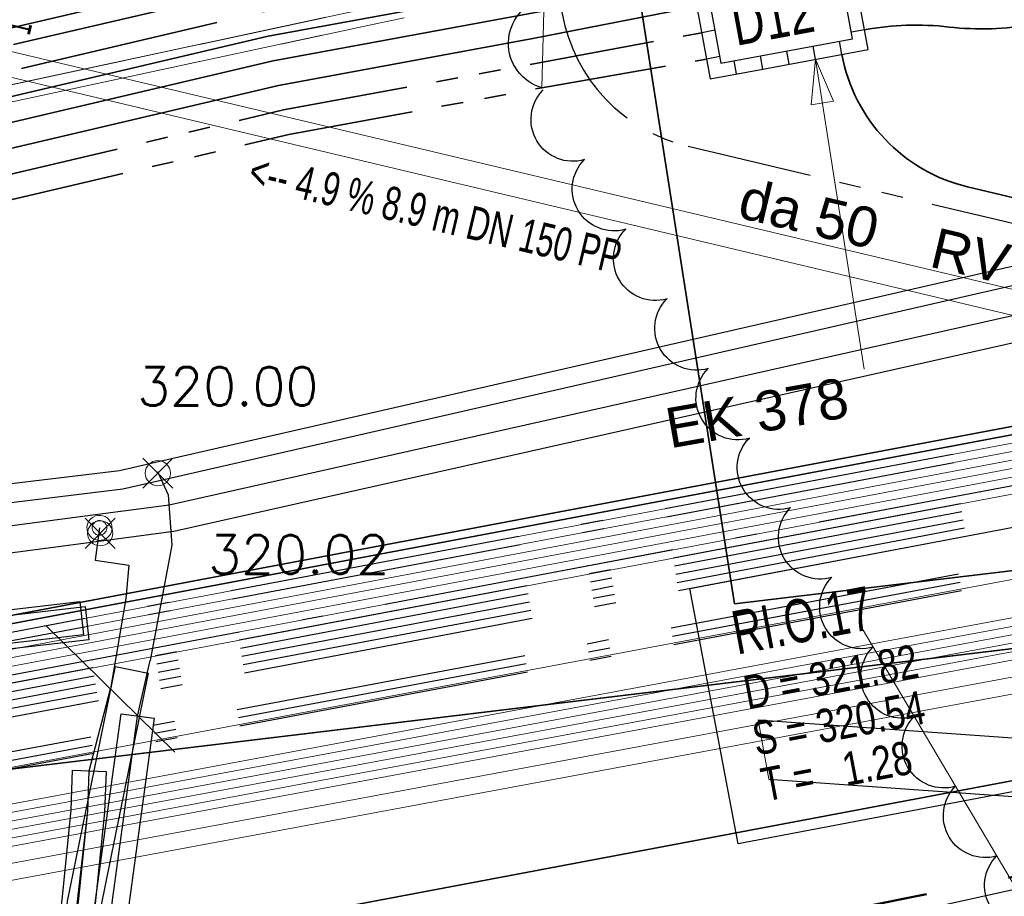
# Model space of a CAD drawing. Extents: x 3503752 to 3504470, y 5375172 to 5375556.
# Tile 10 of 77: x 3504222.39 to 3504228.28, y 5375387.68 to 5375392.92. Entities that reach past the tile are written whole.
import ezdxf

# ---------------------------------------------------------------- set-up
doc = ezdxf.new("R2010")
doc.units = 0
doc.header["$MEASUREMENT"] = 0
for name, pattern in [('2', [3.4, 1.2, -0.5, 1.2, -0.5]), ('202', [2.64, 1.75, -0.38, 0.13, -0.38]), ('237', [1.5, 0.75, -0.18, 0.13, -0.13, 0.13, -0.18]), ('239', [2.09, 0.75, -0.18, 0.75, -0.18, 0.05, -0.18]), ('33', [12, 4, -8]), ('38', [5.5, 4, -0.5, 0.5, -0.5]), ('4', [6, 2.5, -0.5, 2.5, -0.5]), ('85', [2.7501, 2.0001, -0.25, 0.25, -0.25])]:
    doc.linetypes.add(name, pattern=pattern)
for name, color, linetype in [('$_LISY_$_TMP', 7, 'Continuous'), ('1WB_LICHT_KSR', 7, 'Continuous'), ('4WB_BESTAND_1_BA', 7, 'Continuous'), ('4WB_DB-KANAL', 7, 'Continuous'), ('4WB_G_LEITUNG', 7, 'Continuous'), ('4WB_G_SCHUTZROHR', 7, 'Continuous'), ('4WB_KANALISATION', 7, 'Continuous'), ('4WB_WV__BERGANG', 7, 'Continuous'), ('4WB_WV_LEITUNG', 7, 'Continuous'), ('4WB_WV_SCHUTZROH', 7, 'Continuous'), ('4WP_KANCAD', 7, 'Continuous'), ('_4WP_ALLGEMEIN', 7, 'Continuous'), ('_4WP_DB_KAB_ABBR', 7, 'Continuous'), ('_4WP_KANCAD', 7, 'Continuous'), ('_4WP_KANCAD-T', 7, 'Continuous'), ('_4WP_LICHT-KSR', 7, 'Continuous'), ('_4WP_NEUEGRENZE', 7, 'Continuous'), ('_4WP_STADT_DATEN', 7, 'Continuous'), ('_4WP_STADT_FTT3', 7, 'Continuous'), ('_4WP_STADT_KLEIN', 7, 'Continuous'), ('_4WP_STADT_LSA', 7, 'Continuous'), ('_4WP_STADT_RESER', 7, 'Continuous'), ('_4WP_STADT_SCHAD', 7, 'Continuous'), ('_4WP_STADT_STROM', 7, 'Continuous'), ('K_FLURSTUECKE', 7, 'Continuous'), ('V_FAHRBAHNRAND', 7, 'Continuous'), ('VL_LEERROHR', 7, 'Continuous')]:
    doc.layers.add(name, color=color, linetype=linetype)
doc.styles.add('100', font='TXT', dxfattribs={"width": 0.7, "height": 0.2})
doc.styles.add('101', font='TXT', dxfattribs={"width": 0.7, "height": 0.26})
doc.styles.add('102', font='TXT', dxfattribs={"width": 0.8, "height": 0.2})
doc.styles.add('103', font='TXT', dxfattribs={"width": 0.6, "height": 0.16})
doc.styles.add('11', font='TXT', dxfattribs={"width": 0.8, "height": 0.25})
doc.styles.add('121', font='ARIAL.TTF', dxfattribs={"height": 0.24})
doc.styles.add('404', font='ARIAL.TTF', dxfattribs={"height": 0.24})
doc.styles.add('513', font='ROMANS', dxfattribs={"height": 0.23})
doc.styles.add('515', font='ROMANS', dxfattribs={"height": 0.23})

# ---------------------------------------------------------------- blocks, each defined once
blk = doc.blocks.new('STAND_VOTEX5')
at = {"color": 5, "linetype": 'Continuous', "lineweight": 13}
for p, q in [((1, 1), (-1, -1)), ((1, -1), (-1, 1))]:
    blk.add_line(p, q, dxfattribs=at)
blk.add_circle((0, 0), 0.833, dxfattribs=at)
blk = doc.blocks.new('0117E_SWX1')
at = {"color": 4, "linetype": 'Continuous', "lineweight": 18}
for points in [[(0, -1, -1), (0, 1)], [(0, 1, -1), (0, -1)], [(-0.583333, 0, -1), (0.583333, 0)], [(0.583333, 0, -1), (-0.583333, 0)]]:
    blk.add_lwpolyline(points, format="xyb", dxfattribs=at)
blk = doc.blocks.new('FS_UEBERGANG')
at = {"color": 4, "linetype": 'Continuous', "lineweight": 18}
blk.add_line((-0.577329, -1), (0.577329, 1), dxfattribs=at)
blk = doc.blocks.new('ALG_00201')
at = {"color": 6, "linetype": 'Continuous', "lineweight": 25}
blk.add_lwpolyline([(-0.998498, -0.002532, -0.774313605), (1.001502, -0.002532)], format="xyb", dxfattribs=at)
blk = doc.blocks.new('ALG_00093')
at = {"color": 1, "linetype": 'Continuous', "lineweight": 13}
blk.add_lwpolyline([(0, 0), (0.3773, 0.09625), (0.3773, -0.09625), (0, 0)], dxfattribs=at)

msp = doc.modelspace()

# ---------------------------------------------------------------- linework, layer by layer
at = {"layer": '1WB_LICHT_KSR', "color": 190, "linetype": 'Continuous', "lineweight": 35}
for points in [[(3504289.9254, 5375399.2866), (3504279.7504, 5375397.2766), (3504271.4864, 5375395.7766), (3504264.8354, 5375394.6466), (3504256.6424, 5375393.1966), (3504252.7274, 5375392.6266), (3504244.7994, 5375391.9866), (3504242.0724, 5375391.9066), (3504235.2384, 5375391.5066), (3504230.5504, 5375390.9066), (3504221.9234, 5375389.2766), (3504217.1734, 5375388.5466), (3504211.4824, 5375387.7466), (3504204.0934, 5375386.6366)], [(3504289.9354, 5375399.2376), (3504279.7594, 5375397.2276), (3504271.4954, 5375395.7276), (3504269.3821, 5375395.3686), (3504266.926, 5375394.9513), (3504264.8444, 5375394.5976), (3504256.6514, 5375393.1476), (3504255.8414, 5375393.0296), (3504252.7334, 5375392.5766), (3504244.8024, 5375391.9366), (3504242.0744, 5375391.8566), (3504235.2434, 5375391.4566), (3504230.5584, 5375390.8576), (3504221.9324, 5375389.2276), (3504217.1804, 5375388.4966), (3504211.4894, 5375387.6976), (3504204.1014, 5375386.5876)]]:
    msp.add_lwpolyline(points, dxfattribs=at)
at = {"layer": '4WB_BESTAND_1_BA', "color": 250, "linetype": '202', "lineweight": 25}
for points in [[(3504289.9454, 5375399.1886), (3504279.7704, 5375397.1786), (3504271.5024, 5375395.6786), (3504264.8534, 5375394.5486), (3504256.6604, 5375393.0986), (3504255.8484, 5375392.9806), (3504252.7394, 5375392.5266), (3504244.8054, 5375391.8866), (3504242.0764, 5375391.8066), (3504235.2484, 5375391.4066), (3504230.5664, 5375390.8086), (3504221.9414, 5375389.1786), (3504217.1874, 5375388.4466), (3504211.4964, 5375387.6486), (3504204.1094, 5375386.5386)], [(3504289.9554, 5375399.1396), (3504279.7804, 5375397.1296), (3504271.5104, 5375395.6296), (3504264.8624, 5375394.4996), (3504256.6694, 5375393.0496), (3504255.8554, 5375392.9316), (3504252.7454, 5375392.4766), (3504244.8084, 5375391.8366), (3504242.0784, 5375391.7566), (3504235.2534, 5375391.3566), (3504230.5744, 5375390.7596), (3504221.9504, 5375389.1296), (3504217.1944, 5375388.3966), (3504211.5034, 5375387.5996), (3504204.1174, 5375386.4896)], [(3504290.0054, 5375398.8946), (3504279.8304, 5375396.8846), (3504271.5504, 5375395.3846), (3504264.9074, 5375394.2546), (3504256.7144, 5375392.8046), (3504255.8904, 5375392.6866), (3504252.7754, 5375392.2266), (3504244.8234, 5375391.5866), (3504242.0884, 5375391.5066), (3504235.2784, 5375391.1066), (3504230.6144, 5375390.5146), (3504221.9954, 5375388.8846), (3504217.2294, 5375388.1466), (3504211.5384, 5375387.3546), (3504204.1574, 5375386.2446)], [(3504290.0154, 5375398.8456), (3504279.8404, 5375396.8356), (3504271.5584, 5375395.3356), (3504264.9164, 5375394.2056), (3504256.7234, 5375392.7556), (3504255.8974, 5375392.6376), (3504252.7814, 5375392.1766), (3504244.8264, 5375391.5366), (3504242.0904, 5375391.4566), (3504235.2834, 5375391.0566), (3504230.6224, 5375390.4656), (3504222.0044, 5375388.8356), (3504217.2364, 5375388.0966), (3504211.5454, 5375387.3056), (3504204.1654, 5375386.1956)], [(3504204.1494, 5375386.2936), (3504211.5314, 5375387.4036), (3504217.2224, 5375388.1966), (3504221.9864, 5375388.9336), (3504230.6064, 5375390.5636), (3504235.2734, 5375391.1566), (3504242.0864, 5375391.5566), (3504244.8204, 5375391.6366), (3504252.7694, 5375392.2766), (3504255.8834, 5375392.7356), (3504256.7054, 5375392.8536), (3504264.8984, 5375394.3036), (3504271.5424, 5375395.4336), (3504279.8204, 5375396.9336), (3504289.3914, 5375398.8246)], [(3504290.0354, 5375398.7476), (3504279.8604, 5375396.7376), (3504271.5744, 5375395.2376), (3504264.9344, 5375394.1076), (3504256.7414, 5375392.6576), (3504255.9114, 5375392.5396), (3504252.7934, 5375392.0766), (3504244.8324, 5375391.4366), (3504242.0944, 5375391.3566), (3504235.2934, 5375390.9566), (3504230.6384, 5375390.3676), (3504222.0224, 5375388.7376), (3504217.2504, 5375387.9966), (3504211.5594, 5375387.2076), (3504204.1814, 5375386.0976)], [(3504289.4204, 5375398.6776), (3504279.8504, 5375396.7866), (3504271.5664, 5375395.2866), (3504264.9254, 5375394.1566), (3504256.7324, 5375392.7066), (3504255.9044, 5375392.5886), (3504252.7874, 5375392.1266), (3504244.8294, 5375391.4866), (3504242.0924, 5375391.4066), (3504235.2884, 5375391.0066), (3504230.6304, 5375390.4166), (3504222.0134, 5375388.7866), (3504217.2434, 5375388.0466), (3504211.5524, 5375387.2566), (3504204.1734, 5375386.1466)], [(3504290.0454, 5375398.6986), (3504279.8704, 5375396.6886), (3504271.5824, 5375395.1886), (3504264.9434, 5375394.0586), (3504256.7504, 5375392.6086), (3504255.9184, 5375392.4906), (3504252.7994, 5375392.0266), (3504244.8354, 5375391.3866), (3504242.0964, 5375391.3066), (3504235.2984, 5375390.9066), (3504230.6464, 5375390.3186), (3504222.0314, 5375388.6886), (3504217.2574, 5375387.9466), (3504211.5664, 5375387.1586), (3504204.1894, 5375386.0486)], [(3504289.9914, 5375398.5406), (3504279.4654, 5375396.3546), (3504271.6214, 5375394.9586), (3504266.1404, 5375394.0316), (3504264.9774, 5375393.8316), (3504256.7814, 5375392.3976), (3504255.4384, 5375392.2136), (3504252.8104, 5375391.8106), (3504250.3564, 5375391.5796), (3504246.9634, 5375391.4136), (3504244.8404, 5375391.3116), (3504242.0984, 5375391.2496), (3504240.1484, 5375391.1006), (3504235.3244, 5375390.7016), (3504230.6034, 5375390.0886), (3504222.0424, 5375388.4826), (3504221.7384, 5375388.4366), (3504217.2914, 5375387.7506), (3504211.5454, 5375386.9536), (3504203.6244, 5375385.7156)], [(3504290.0004, 5375398.4916), (3504279.4744, 5375396.3056), (3504271.6304, 5375394.9096), (3504266.1484, 5375393.9826), (3504264.9864, 5375393.7826), (3504256.7904, 5375392.3486), (3504255.4464, 5375392.1646), (3504252.8164, 5375391.7606), (3504250.3604, 5375391.5296), (3504246.9654, 5375391.3636), (3504244.8424, 5375391.2616), (3504242.1004, 5375391.1996), (3504240.1524, 5375391.0506), (3504235.3294, 5375390.6516), (3504230.6114, 5375390.0396), (3504222.0514, 5375388.4336), (3504217.2984, 5375387.7006), (3504211.5534, 5375386.9036), (3504203.6314, 5375385.6666)], [(3504290.0094, 5375398.4426), (3504279.4834, 5375396.2566), (3504271.6394, 5375394.8606), (3504266.1564, 5375393.9336), (3504264.9954, 5375393.7336), (3504256.7994, 5375392.2996), (3504255.4544, 5375392.1156), (3504252.8224, 5375391.7106), (3504250.3644, 5375391.4796), (3504246.9674, 5375391.3136), (3504244.8444, 5375391.2116), (3504242.1024, 5375391.1496), (3504240.1564, 5375391.0006), (3504235.3344, 5375390.6016), (3504230.6194, 5375389.9906), (3504222.0604, 5375388.3846), (3504221.7534, 5375388.3376), (3504217.3054, 5375387.6516), (3504211.5604, 5375386.8546), (3504203.6374, 5375385.6166)]]:
    msp.add_lwpolyline(points, dxfattribs=at)
at = {"layer": '4WB_BESTAND_1_BA', "color": 116, "linetype": 'Continuous', "lineweight": 13}
for points in [[(3504204.1094, 5375386.5396), (3504211.4964, 5375387.6496), (3504217.1864, 5375388.4456), (3504221.9424, 5375389.1796), (3504230.5664, 5375390.8096), (3504235.2494, 5375391.4066), (3504242.0764, 5375391.8066), (3504244.8064, 5375391.8866), (3504252.7404, 5375392.5256), (3504255.8484, 5375392.9816), (3504256.6624, 5375393.0996), (3504264.8544, 5375394.5496), (3504271.5014, 5375395.6786), (3504279.7714, 5375397.1786), (3504289.9474, 5375399.1886)], [(3504204.1174, 5375386.4906), (3504211.5034, 5375387.6006), (3504217.1934, 5375388.3956), (3504221.9514, 5375389.1306), (3504230.5744, 5375390.7606), (3504235.2544, 5375391.3566), (3504242.0784, 5375391.7566), (3504244.8094, 5375391.8366), (3504252.7464, 5375392.4756), (3504255.8554, 5375392.9326), (3504256.6714, 5375393.0506), (3504264.8634, 5375394.5006), (3504271.5094, 5375395.6296), (3504279.7814, 5375397.1296), (3504289.9574, 5375399.1396)], [(3504204.1254, 5375386.4416), (3504211.5104, 5375387.5516), (3504217.2004, 5375388.3456), (3504221.9604, 5375389.0816), (3504230.5824, 5375390.7116), (3504235.2594, 5375391.3066), (3504242.0804, 5375391.7066), (3504244.8124, 5375391.7866), (3504252.7524, 5375392.4256), (3504255.8624, 5375392.8836), (3504256.6804, 5375393.0016), (3504264.8724, 5375394.4516), (3504271.5174, 5375395.5806), (3504279.7914, 5375397.0806), (3504289.9674, 5375399.0906)], [(3504289.9834, 5375398.9926), (3504279.8094, 5375396.9826), (3504271.5354, 5375395.4826), (3504264.8884, 5375394.3516), (3504256.6944, 5375392.9016), (3504255.8764, 5375392.7836), (3504252.7624, 5375392.3276), (3504244.8164, 5375391.6866), (3504242.0844, 5375391.6066), (3504235.2674, 5375391.2066), (3504230.5984, 5375390.6116), (3504221.9764, 5375388.9816), (3504217.2164, 5375388.2476), (3504211.5244, 5375387.4516), (3504204.1414, 5375386.3416)], [(3504289.9934, 5375398.9436), (3504279.8194, 5375396.9336), (3504271.5434, 5375395.4336), (3504264.8974, 5375394.3026), (3504256.7034, 5375392.8526), (3504255.8834, 5375392.7346), (3504252.7684, 5375392.2776), (3504244.8194, 5375391.6366), (3504242.0864, 5375391.5566), (3504235.2724, 5375391.1566), (3504230.6064, 5375390.5626), (3504221.9854, 5375388.9326), (3504217.2234, 5375388.1976), (3504211.5314, 5375387.4026), (3504204.1494, 5375386.2926)], [(3504290.0034, 5375398.8946), (3504279.8294, 5375396.8846), (3504271.5514, 5375395.3846), (3504264.9064, 5375394.2536), (3504256.7124, 5375392.8036), (3504255.8904, 5375392.6856), (3504252.7744, 5375392.2276), (3504244.8224, 5375391.5866), (3504242.0884, 5375391.5066), (3504235.2774, 5375391.1066), (3504230.6144, 5375390.5136), (3504221.9944, 5375388.8836), (3504217.2304, 5375388.1476), (3504211.5384, 5375387.3536), (3504204.1574, 5375386.2436)]]:
    msp.add_lwpolyline(points, dxfattribs=at)
at = {"layer": '4WB_BESTAND_1_BA', "color": 251, "linetype": 'Continuous', "lineweight": 13}
for points in [[(3504289.9654, 5375399.0906), (3504279.7904, 5375397.0806), (3504271.5184, 5375395.5806), (3504264.8714, 5375394.4506), (3504256.6784, 5375393.0006), (3504255.8624, 5375392.8826), (3504252.7514, 5375392.4266), (3504244.8114, 5375391.7866), (3504242.0804, 5375391.7066), (3504235.2584, 5375391.3066), (3504230.5824, 5375390.7106), (3504221.9594, 5375389.0806), (3504217.2014, 5375388.3466), (3504211.5104, 5375387.5506), (3504204.1254, 5375386.4406)], [(3504289.9754, 5375399.0416), (3504279.8004, 5375397.0316), (3504271.5264, 5375395.5316), (3504264.8804, 5375394.4016), (3504256.6874, 5375392.9516), (3504255.8694, 5375392.8336), (3504252.7574, 5375392.3766), (3504244.8144, 5375391.7366), (3504242.0824, 5375391.6566), (3504235.2634, 5375391.2566), (3504230.5904, 5375390.6616), (3504221.9684, 5375389.0316), (3504217.2084, 5375388.2966), (3504211.5174, 5375387.5016), (3504204.1334, 5375386.3916)], [(3504204.1414, 5375386.3426), (3504211.5244, 5375387.4526), (3504217.2154, 5375388.2466), (3504221.9774, 5375388.9826), (3504230.5984, 5375390.6126), (3504235.2684, 5375391.2066), (3504242.0844, 5375391.6066), (3504244.8174, 5375391.6866), (3504252.7634, 5375392.3266), (3504255.8764, 5375392.7846), (3504256.6964, 5375392.9026), (3504264.8894, 5375394.3526), (3504271.5344, 5375395.4826), (3504279.8104, 5375396.9826), (3504289.9854, 5375398.9926)]]:
    msp.add_lwpolyline(points, dxfattribs=at)
at = {"layer": '4WB_BESTAND_1_BA', "color": 35, "linetype": 'Continuous', "lineweight": 13}
msp.add_lwpolyline([(3504290.0064, 5375398.4516), (3504279.4814, 5375396.2656), (3504271.6364, 5375394.8696), (3504266.1534, 5375393.9426), (3504264.9924, 5375393.7426), (3504256.7974, 5375392.3096), (3504255.4534, 5375392.1256), (3504252.8204, 5375391.7206), (3504250.3624, 5375391.4896), (3504246.9674, 5375391.3236), (3504244.8454, 5375391.2216), (3504242.1024, 5375391.1596), (3504240.1564, 5375391.0106), (3504235.3334, 5375390.6116), (3504230.6174, 5375390.0006), (3504222.0574, 5375388.3936), (3504221.7514, 5375388.3476), (3504217.3044, 5375387.6616), (3504211.5594, 5375386.8646), (3504203.6374, 5375385.6266)], dxfattribs=at)
at = {"layer": '4WB_BESTAND_1_BA', "color": 7, "linetype": 'Continuous', "lineweight": 13}
for points in [[(3504199.4914, 5375383.7276), (3504199.6974, 5375383.7526), (3504201.3224, 5375383.9996), (3504201.8304, 5375384.1856), (3504202.9004, 5375385.0106), (3504203.5104, 5375385.3256), (3504204.2494, 5375385.4386), (3504211.5404, 5375386.6496), (3504217.3384, 5375387.4546), (3504222.0714, 5375388.1776), (3504230.5754, 5375389.7596), (3504235.7954, 5375390.4546), (3504241.8714, 5375391.0866), (3504249.8884, 5375391.2186), (3504250.3434, 5375391.2266), (3504252.8344, 5375391.4956), (3504255.4854, 5375391.9136), (3504256.0724, 5375392.0086), (3504266.1894, 5375393.7586), (3504272.2594, 5375394.7786), (3504278.5904, 5375395.8696), (3504290.0844, 5375397.8016), (3504290.1034, 5375397.8036)], [(3504290.1094, 5375397.7536), (3504290.0914, 5375397.7516), (3504278.5984, 5375395.8206), (3504272.2674, 5375394.7296), (3504266.1974, 5375393.7096), (3504256.0814, 5375391.9596), (3504255.4934, 5375391.8646), (3504252.8414, 5375391.4456), (3504250.3464, 5375391.1766), (3504249.8894, 5375391.1686), (3504241.8744, 5375391.0366), (3504235.8014, 5375390.4046), (3504230.5834, 5375389.7106), (3504222.0804, 5375388.1286), (3504217.3454, 5375387.4046), (3504211.5484, 5375386.6006), (3504204.2574, 5375385.3896), (3504203.5264, 5375385.2776), (3504202.9274, 5375384.9686), (3504201.8544, 5375384.1416), (3504201.3354, 5375383.9506), (3504199.7044, 5375383.7026), (3504199.4974, 5375383.6776)], [(3504199.5034, 5375383.6276), (3504199.7114, 5375383.6526), (3504201.3484, 5375383.9016), (3504201.8784, 5375384.0976), (3504202.9544, 5375384.9266), (3504203.5424, 5375385.2296), (3504204.2654, 5375385.3406), (3504211.5564, 5375386.5516), (3504217.3524, 5375387.3546), (3504222.0894, 5375388.0796), (3504230.5914, 5375389.6616), (3504235.8074, 5375390.3546), (3504241.8774, 5375390.9866), (3504249.8904, 5375391.1186), (3504250.3494, 5375391.1266), (3504252.8484, 5375391.3956), (3504255.5014, 5375391.8156), (3504256.0904, 5375391.9106), (3504266.2054, 5375393.6606), (3504272.2754, 5375394.6806), (3504278.6064, 5375395.7716), (3504290.0984, 5375397.7016), (3504290.1154, 5375397.7036)], [(3504199.5094, 5375383.5776), (3504199.7184, 5375383.6026), (3504201.3614, 5375383.8526), (3504201.9034, 5375384.0536), (3504202.9814, 5375384.8846), (3504203.5584, 5375385.1816), (3504204.2734, 5375385.2916), (3504211.5644, 5375386.5026), (3504217.3594, 5375387.3046), (3504222.0984, 5375388.0306), (3504230.5994, 5375389.6126), (3504235.8134, 5375390.3046), (3504241.8804, 5375390.9366), (3504249.8914, 5375391.0686), (3504250.3524, 5375391.0766), (3504252.8554, 5375391.3456), (3504255.5094, 5375391.7666), (3504256.0994, 5375391.8616), (3504266.2134, 5375393.6116), (3504272.2834, 5375394.6316), (3504278.6144, 5375395.7226), (3504290.1054, 5375397.6516), (3504290.1214, 5375397.6536)], [(3504290.1274, 5375397.6036), (3504290.1124, 5375397.6026), (3504278.6224, 5375395.6736), (3504272.2914, 5375394.5826), (3504266.2214, 5375393.5626), (3504256.1084, 5375391.8126), (3504255.5174, 5375391.7176), (3504252.8624, 5375391.2956), (3504250.3554, 5375391.0266), (3504249.8924, 5375391.0186), (3504241.8834, 5375390.8866), (3504235.8194, 5375390.2546), (3504230.6074, 5375389.5636), (3504222.1074, 5375387.9816), (3504217.3664, 5375387.2546), (3504211.5724, 5375386.4536), (3504204.2814, 5375385.2426), (3504203.5744, 5375385.1336), (3504203.0084, 5375384.8426), (3504201.9284, 5375384.0096), (3504201.3744, 5375383.8036), (3504199.7254, 5375383.5526), (3504199.5154, 5375383.5276)], [(3504290.1304, 5375397.5536), (3504290.1184, 5375397.5526), (3504278.6304, 5375395.6246), (3504272.2994, 5375394.5336), (3504266.2294, 5375393.5136), (3504256.1174, 5375391.7636), (3504255.5254, 5375391.6686), (3504252.8694, 5375391.2456), (3504250.3584, 5375390.9766), (3504249.8934, 5375390.9686), (3504241.8864, 5375390.8366), (3504235.8254, 5375390.2046), (3504230.6154, 5375389.5146), (3504222.1164, 5375387.9326), (3504217.3734, 5375387.2046), (3504211.5804, 5375386.4046), (3504204.2894, 5375385.1936), (3504203.5904, 5375385.0856), (3504203.0354, 5375384.8006), (3504201.9534, 5375383.9656), (3504201.3874, 5375383.7546), (3504199.7324, 5375383.5026), (3504199.5214, 5375383.4776)], [(3504290.0934, 5375397.3256), (3504279.2254, 5375395.6056), (3504272.3164, 5375394.4346), (3504266.2464, 5375393.4146), (3504256.1344, 5375391.6646), (3504255.5414, 5375391.5696), (3504252.8824, 5375391.1466), (3504250.3644, 5375390.8766), (3504249.8954, 5375390.8686), (3504241.8924, 5375390.7366), (3504235.8374, 5375390.1056), (3504230.6314, 5375389.4156), (3504222.1344, 5375387.8346), (3504217.3874, 5375387.1056), (3504211.5954, 5375386.3056), (3504204.3054, 5375385.0946)], [(3504290.1004, 5375397.2766), (3504279.2334, 5375395.5566), (3504272.3244, 5375394.3856), (3504266.2544, 5375393.3656), (3504256.1434, 5375391.6156), (3504255.5494, 5375391.5206), (3504252.8894, 5375391.0966), (3504250.3694, 5375390.8266), (3504249.8974, 5375390.7686), (3504241.8984, 5375390.6366), (3504235.8494, 5375390.0066), (3504230.6474, 5375389.3166), (3504222.1524, 5375387.7366), (3504217.4014, 5375387.0066), (3504211.6104, 5375386.2066), (3504204.3264, 5375384.9966)]]:
    msp.add_lwpolyline(points, dxfattribs=at)
at = {"layer": '4WB_DB-KANAL', "color": 7, "linetype": 'Continuous', "lineweight": 25}
msp.add_line((3504206.258, 5375382.8928), (3504229.6837, 5375388.0117), dxfattribs=at)
at = {"layer": '4WB_G_LEITUNG', "color": 6, "linetype": 'Continuous', "lineweight": 25}
for points in [[(3504246.9744, 5375392.8416), (3504246.6993, 5375392.8316), (3504242.1188, 5375392.6516), (3504234.7709, 5375392.2315), (3504230.3822, 5375391.9112), (3504223.2061, 5375390.2702), (3504222.9919, 5375390.2209), (3504211.0331, 5375388.771), (3504204.9359, 5375387.6406), (3504199.2373, 5375386.4805), (3504187.555, 5375384.0206), (3504175.8555, 5375381.9507), (3504164.039, 5375379.7006), (3504152.23, 5375377.3706), (3504140.4226, 5375375.1606), (3504134.9316, 5375373.991), (3504133.7011, 5375373.8511), (3504132.5463, 5375373.6709), (3504120.9844, 5375371.6007), (3504109.253, 5375369.3506), (3504103.1612, 5375368.1722), (3504097.3967, 5375368.8212), (3504085.4938, 5375370.661)], [(3504085.477, 5375370.5523), (3504097.3821, 5375368.7121), (3504103.1656, 5375368.061), (3504109.2738, 5375369.2426), (3504121.0045, 5375371.4925), (3504132.5645, 5375373.5624), (3504133.7158, 5375373.7421), (3504134.9493, 5375373.8823), (3504140.4442, 5375375.0527), (3504152.2508, 5375377.2626), (3504164.0599, 5375379.5926), (3504175.8754, 5375381.8425), (3504187.5759, 5375383.9126), (3504199.2596, 5375386.3728), (3504204.9569, 5375387.5326), (3504211.0498, 5375388.6622), (3504223.0109, 5375390.1124), (3504223.2307, 5375390.163), (3504230.3986, 5375391.8021), (3504234.778, 5375392.1217), (3504242.1241, 5375392.5417), (3504246.7035, 5375392.7217), (3504246.9784, 5375392.7317)], [(3504223.2184, 5375390.2166), (3504223.2504, 5375390.1466), (3504223.2824, 5375390.0766), (3504223.3044, 5375389.7766), (3504223.1734, 5375389.0866)], [(3504223.2474, 5375383.2726), (3504223.1544, 5375383.7626), (3504223.0824, 5375384.1386), (3504223.0304, 5375384.4606), (3504222.8514, 5375385.2506), (3504222.7464, 5375385.9426), (3504222.9474, 5375387.6386), (3504223.0994, 5375388.7546), (3504223.1734, 5375389.0866)]]:
    msp.add_lwpolyline(points, dxfattribs=at)
at = {"layer": '4WB_G_SCHUTZROHR', "color": 250, "linetype": '202', "lineweight": 25}
msp.add_lwpolyline([(3504223.0564, 5375383.7436), (3504222.9844, 5375384.1216), (3504222.9324, 5375384.4416), (3504222.7534, 5375385.2316), (3504222.6454, 5375385.9406), (3504222.8484, 5375387.6516), (3504223.0004, 5375388.7676), (3504223.1984, 5375388.7416), (3504223.0464, 5375387.6256), (3504222.8474, 5375385.9446), (3504222.9494, 5375385.2696), (3504223.1284, 5375384.4796), (3504223.1804, 5375384.1556), (3504223.2524, 5375383.7816), (3504223.0564, 5375383.7436)], dxfattribs=at)
at = {"layer": '4WB_G_SCHUTZROHR', "color": 30, "linetype": 'Continuous', "lineweight": 25}
msp.add_lwpolyline([(3504223.1544, 5375383.7626), (3504223.0824, 5375384.1386), (3504223.0304, 5375384.4606), (3504222.8514, 5375385.2506), (3504222.7464, 5375385.9426), (3504222.9474, 5375387.6386), (3504223.0994, 5375388.7546)], dxfattribs=at)
at = {"layer": '4WB_KANALISATION', "color": 7, "linetype": '85', "lineweight": 18}
for p, q in [((3504208.8243, 5375389.632), (3504235.7288, 5375395.3967)), ((3504208.8025, 5375389.5251), (3504235.8382, 5375395.3178))]:
    msp.add_line(p, q, dxfattribs=at)
at = {"layer": '4WB_WV_LEITUNG', "color": 4, "linetype": 'Continuous', "lineweight": 25}
msp.add_line((3504223.0294, 5375389.4566), (3504222.9364, 5375388.9166), dxfattribs=at)
for points in [[(3504246.9321, 5375392.5665), (3504242.1103, 5375392.3065), (3504234.9625, 5375391.9565), (3504230.4607, 5375391.626), (3504223.2874, 5375390.0155), (3504222.8609, 5375389.9589), (3504211.3161, 5375388.4357), (3504205.6682, 5375387.4148), (3504205.2103, 5375387.2961), (3504204.6643, 5375387.1541)], [(3504246.9407, 5375392.4067), (3504242.1185, 5375392.1467), (3504234.9723, 5375391.7968), (3504230.4842, 5375391.4673), (3504223.3155, 5375389.8578), (3504222.8819, 5375389.8003), (3504211.3408, 5375388.2776), (3504205.7026, 5375387.2584), (3504205.2505, 5375387.1412), (3504204.7046, 5375386.9992)], [(3504222.8714, 5375389.8796), (3504222.8464, 5375389.6866), (3504223.0464, 5375389.6566), (3504223.0294, 5375389.4566)], [(3504223.0504, 5375383.2356), (3504222.9584, 5375383.7256), (3504222.8854, 5375384.1036), (3504222.8344, 5375384.4226), (3504222.6544, 5375385.2136), (3504222.5444, 5375385.9396), (3504222.8014, 5375388.1866), (3504222.8104, 5375388.4266), (3504222.9364, 5375388.9166)]]:
    msp.add_lwpolyline(points, dxfattribs=at)
at = {"layer": '4WB_WV_LEITUNG', "color": 250, "linetype": '202', "lineweight": 25}
for points in [[(3504222.7764, 5375389.2396), (3504222.2984, 5375389.1846), (3504222.2754, 5375389.3836), (3504222.7534, 5375389.4386), (3504222.7764, 5375389.2396)], [(3504222.8604, 5375383.7066), (3504222.7874, 5375384.0866), (3504222.7364, 5375384.4036), (3504222.5564, 5375385.1946), (3504222.4434, 5375385.9376), (3504222.6494, 5375387.6736), (3504222.7014, 5375388.1936), (3504222.7104, 5375388.4306), (3504222.9104, 5375388.4226), (3504222.9014, 5375388.1796), (3504222.8474, 5375387.6516), (3504222.6454, 5375385.9416), (3504222.7524, 5375385.2326), (3504222.9324, 5375384.4416), (3504222.9834, 5375384.1206), (3504223.0564, 5375383.7446), (3504222.8604, 5375383.7066)]]:
    msp.add_lwpolyline(points, dxfattribs=at)
at = {"layer": '4WB_WV_SCHUTZROH', "color": 143, "linetype": 'Continuous', "lineweight": 25}
msp.add_lwpolyline([(3504222.9584, 5375383.7256), (3504222.8854, 5375384.1036), (3504222.8344, 5375384.4226), (3504222.6544, 5375385.2136), (3504222.5444, 5375385.9396), (3504222.7484, 5375387.6626), (3504222.8014, 5375388.1866), (3504222.8104, 5375388.4266)], dxfattribs=at)
at = {"layer": '4WP_KANCAD', "color": 7, "linetype": '38', "lineweight": 18}
for p, q in [((3504208.8243, 5375389.632), (3504235.7288, 5375395.3967)), ((3504208.8025, 5375389.5251), (3504235.8382, 5375395.3178))]:
    msp.add_line(p, q, dxfattribs=at)
at = {"layer": '_4WP_ALLGEMEIN', "color": 6, "linetype": '33', "lineweight": 13}
msp.add_polyline3d([(3504228.8041, 5375395.185, 0), (3504235.1599, 5375389.3466, 0), (3504236.0397, 5375384.0914, 0), (3504232.8689, 5375381.5497, 0), (3504226.0327, 5375380.2564, 0), (3504224.9137, 5375382.5289, 0), (3504225.7371, 5375384.9123, 0), (3504229.4693, 5375385.8361, 0), (3504225.5164, 5375392.5107, 0), (3504225.569, 5375394.6491, 0), (3504228.8041, 5375395.185, 0)], dxfattribs=at)
at = {"layer": '_4WP_DB_KAB_ABBR', "color": 250, "linetype": 'Continuous', "lineweight": 25}
for p, q in [((3504226.8096, 5375388.7326), (3504241.2972, 5375387.6969)), ((3504226.8096, 5375388.7326), (3504241.2972, 5375387.6969)), ((3504226.8736, 5375388.3771), (3504240.1483, 5375387.4282)), ((3504226.8736, 5375388.3771), (3504240.1483, 5375387.4282))]:
    msp.add_line(p, q, dxfattribs=at)
at = {"layer": '_4WP_DB_KAB_ABBR', "color": 7, "linetype": 'Continuous', "lineweight": 13}
msp.add_line((3504226.8736, 5375388.3771), (3504226.8096, 5375388.7326), dxfattribs=at)
msp.add_line((3504226.8736, 5375388.3771), (3504226.8096, 5375388.7326), dxfattribs=at)
at = {"layer": '_4WP_DB_KAB_ABBR', "color": 30, "linetype": 'Continuous', "lineweight": 35}
msp.add_lwpolyline([(3504420.4946, 5375403.7316), (3504413.6551, 5375409.9879), (3504406.374, 5375416.8343), (3504397.0011, 5375418.41), (3504393.7829, 5375418.578), (3504390.8301, 5375418.4491), (3504388.9831, 5375418.1998), (3504379.7082, 5375416.4705), (3504376.1342, 5375415.794), (3504359.7279, 5375412.4472), (3504332.0048, 5375407.3546), (3504301.4858, 5375401.4031), (3504264.2321, 5375394.5601), (3504239.2913, 5375390.4386), (3504216.7671, 5375386.1858), (3504199.6597, 5375382.9596), (3504171.801, 5375377.8003)], dxfattribs=at)
at = {"layer": '_4WP_KANCAD', "color": 7, "linetype": '239', "lineweight": 18}
msp.add_lwpolyline([(3504208.8243, 5375389.632), (3504235.7288, 5375395.3967), (3504235.5821, 5375396.0811), (3504208.6776, 5375390.3165)], dxfattribs=at)
at = {"layer": '_4WP_KANCAD', "color": 1, "linetype": 'Continuous', "lineweight": 18}
msp.add_lwpolyline([(3504230.5503, 5375390.778), (3504221.8783, 5375392.837), (3504221.8437, 5375392.691), (3504230.5157, 5375390.632)], dxfattribs=at)
at = {"layer": '_4WP_KANCAD-T', "color": 7, "linetype": 'Continuous', "lineweight": 18}
msp.add_lwpolyline([(3504226.4017, 5375389.5173), (3504228.3667, 5375389.8899), (3504228.6562, 5375388.3631), (3504226.6912, 5375387.9905), (3504226.4017, 5375389.5173)], dxfattribs=at)
at = {"layer": '_4WP_KANCAD-T', "color": 1, "linetype": 'Continuous', "lineweight": 25}
msp.add_lwpolyline([(3504226.4017, 5375389.5173), (3504228.3667, 5375389.8899), (3504228.6562, 5375388.3631), (3504226.6912, 5375387.9905), (3504226.4017, 5375389.5173)], dxfattribs=at)
at = {"layer": '_4WP_LICHT-KSR', "color": 190, "linetype": '2', "lineweight": 35}
msp.add_lwpolyline([(3504200.805, 5375389.1722), (3504200.9863, 5375389.2068, -0.124904), (3504203.0532, 5375389.0784, 0.122998), (3504205.3945, 5375388.9342, 0.004215), (3504208.0907, 5375389.4576, 0.007691), (3504210.7733, 5375390.045), (3504223.818, 5375393.1122), (3504225.3529, 5375393.3958, 0.002314), (3504226.4141, 5375393.5969)], format="xyb", dxfattribs=at)
at = {"layer": '_4WP_NEUEGRENZE', "color": 7, "linetype": '4', "lineweight": 50}
msp.add_lwpolyline([(3504100.614, 5375362.9722), (3504146.0616, 5375371.5359), (3504145.468, 5375374.7094), (3504168.8828, 5375379.1448), (3504169.4688, 5375376.0325), (3504232.8695, 5375388.699), (3504233.3636, 5375386.0501), (3504241.5001, 5375387.5801), (3504267.4886, 5375392.4669), (3504286.7956, 5375396.0974), (3504304.7567, 5375399.4748), (3504315.022, 5375401.405)], dxfattribs=at)
at = {"layer": '_4WP_STADT_DATEN', "color": 7, "linetype": 'Continuous', "lineweight": 35}
for points in [[(3504199.8436, 5375387.9821), (3504200.5138, 5375388.1099, -0.011995), (3504201.7154, 5375388.3092, -0.112193), (3504202.7808, 5375388.2206, 0.083263), (3504204.6608, 5375387.9551, 0.084074), (3504205.4328, 5375388.1064, -0.043509), (3504206.1979, 5375388.3218, 0.002903), (3504208.0848, 5375388.691, 0.028853), (3504208.3028, 5375388.7482, -0.020863), (3504210.5306, 5375389.3712), (3504223.9412, 5375392.5248), (3504225.4619, 5375392.8057), (3504226.4435, 5375392.9972)], [(3504231.1449, 5375384.0129), (3504234.1015, 5375384.5823, 0.550276), (3504234.8122, 5375386.3906), (3504231.5864, 5375390.7993, 0.178357), (3504230.9239, 5375391.2391), (3504228.0624, 5375391.9186, -0.297049), (3504227.3101, 5375392.7099)]]:
    msp.add_lwpolyline(points, format="xyb", dxfattribs=at)
at = {"layer": '_4WP_STADT_FTT3', "color": 1, "linetype": '2', "lineweight": 35}
msp.add_lwpolyline([(3504206.9282, 5375389.4809, 0.002534), (3504208.5445, 5375389.8056, -0.029342), (3504209.6503, 5375389.9667, 0.036251), (3504210.7528, 5375390.1429), (3504223.7975, 5375393.2101), (3504226.3181, 5375393.6757, 0.055863), (3504226.8767, 5375393.845, -0.055858), (3504227.4352, 5375394.0143), (3504228.3793, 5375394.1887, 0.044912), (3504228.8628, 5375394.3237, -0.044908), (3504229.3463, 5375394.4588), (3504231.599, 5375394.8749, -0.138749), (3504232.3377, 5375394.8059, 0.112438), (3504233.0818, 5375394.6974, -0.06559), (3504236.678, 5375394.5103, 0.027789), (3504238.9891, 5375394.2143, 0.027783), (3504241.3188, 5375394.1763, 0.006944), (3504242.0379, 5375394.2146, -0.006944), (3504242.7569, 5375394.2529), (3504243.1409, 5375394.268), (3504243.9117, 5375394.4083)], format="xyb", dxfattribs=at)
at = {"layer": '_4WP_STADT_FTT3', "color": 1, "linetype": '237', "lineweight": 25}
msp.add_lwpolyline([(3504225.0216, 5375393.5379, -0.414212), (3504225.6041, 5375393.1371), (3504225.6382, 5375392.9526, 0.297058), (3504226.3905, 5375392.1613), (3504230.8893, 5375391.0932, -0.178357), (3504231.4653, 5375390.7107), (3504234.6911, 5375386.302, -0.550276), (3504234.0732, 5375384.7296), (3504231.1165, 5375384.1602)], format="xyb", dxfattribs=at)
at = {"layer": '_4WP_STADT_KLEIN', "color": 3, "linetype": '237', "lineweight": 35}
msp.add_lwpolyline([(3504199.8716, 5375387.8347), (3504200.5419, 5375387.9625, -0.011995), (3504201.7364, 5375388.1607, -0.112194), (3504202.7356, 5375388.0776, 0.083263), (3504204.6646, 5375387.8051, 0.083109), (3504205.4487, 5375387.9573, -0.042549), (3504206.2259, 5375388.1744, 0.002903), (3504208.1144, 5375388.5439, 0.028853), (3504208.3491, 5375388.6056, -0.020863), (3504210.565, 5375389.2252), (3504223.972, 5375392.378), (3504226.4725, 5375392.8399)], format="xyb", dxfattribs=at)
at = {"layer": '_4WP_STADT_LSA', "color": 7, "linetype": '237', "lineweight": 35}
for points in [[(3504227.951, 5375392.874, 0.074578), (3504228.4562, 5375392.8911), (3504231.8496, 5375393.5179, -0.091477), (3504236.5848, 5375393.5189, 0.055435), (3504241.3581, 5375393.1771), (3504242.7969, 5375393.2336)], [(3504227.4456, 5375392.8569, -0.074584), (3504227.951, 5375392.874)], [(3504199.8997, 5375387.6874), (3504200.57, 5375387.8152, -0.011995), (3504201.7574, 5375388.0122, -0.112194), (3504202.6903, 5375387.9346, 0.083263), (3504204.6685, 5375387.6552, 0.082168), (3504205.4647, 5375387.8081, -0.041619), (3504206.2538, 5375388.0271, 0.002903), (3504208.1441, 5375388.3969, 0.028853), (3504208.3955, 5375388.4629, -0.020863), (3504210.5993, 5375389.0792), (3504224.0028, 5375392.2312), (3504225.5164, 5375392.5107), (3504226.5016, 5375392.6825)]]:
    msp.add_lwpolyline(points, format="xyb", dxfattribs=at)
at = {"layer": '_4WP_STADT_RESER', "color": 7, "linetype": 'Continuous', "lineweight": 35}
for points in [[(3504227.5333, 5375393.4833, 0.032377), (3504226.484, 5375393.2182, -0.032374), (3504225.4347, 5375392.9532), (3504223.9104, 5375392.6717), (3504210.8764, 5375389.6065, -0.007745), (3504208.1833, 5375389.017, -0.004171), (3504205.4766, 5375388.4918, -0.123048), (3504202.9165, 5375388.6496, 0.124966), (3504201.0698, 5375388.7646), (3504200.8886, 5375388.73)], [(3504200.8608, 5375388.8774), (3504201.042, 5375388.912, -0.124945), (3504202.9621, 5375388.7925, 0.123031), (3504205.4492, 5375388.6392, 0.004202), (3504208.1489, 5375389.1633, 0.007704), (3504210.8351, 5375389.7513), (3504223.8796, 5375392.8185), (3504225.4074, 5375393.1008, 0.016201), (3504226.4631, 5375393.3313)]]:
    msp.add_lwpolyline(points, format="xyb", dxfattribs=at)
at = {"layer": '_4WP_STADT_SCHAD', "color": 7, "linetype": 'Continuous', "lineweight": 25}
for p, q in [((3504226.5512, 5375392.8544), (3504226.4725, 5375392.8399)), ((3504227.4456, 5375392.8569), (3504227.367, 5375392.8424)), ((3504227.3101, 5375392.7099), (3504227.2956, 5375392.7885)), ((3504226.9954, 5375392.6517), (3504226.9809, 5375392.7304)), ((3504227.1528, 5375392.6808), (3504227.1382, 5375392.7595)), ((3504226.5803, 5375392.6971), (3504226.5016, 5375392.6825)), ((3504226.6807, 5375392.5936), (3504226.6662, 5375392.6723)), ((3504226.8381, 5375392.6227), (3504226.8235, 5375392.7013))]:
    msp.add_line(p, q, dxfattribs=at)
at = {"layer": '_4WP_STADT_SCHAD', "color": 1, "linetype": 'Continuous', "lineweight": 18}
msp.add_line((3504227.1528, 5375392.6808), (3504227.4432, 5375390.8281), dxfattribs=at)
at = {"layer": '_4WP_STADT_SCHAD', "color": 7, "linetype": 'Continuous', "lineweight": 25}
for points in [[(3504226.4217, 5375393.1152, 0), (3504226.5234, 5375392.5645, 0), (3504226.8381, 5375392.6227, 0), (3504227.4674, 5375392.7389, 0), (3504227.3657, 5375393.2896, 0), (3504226.4217, 5375393.1152, 0)], [(3504226.5149, 5375393.0511, 0), (3504226.5875, 5375392.6577, 0), (3504227.3742, 5375392.8031, 0), (3504227.3016, 5375393.1964, 0), (3504226.5149, 5375393.0511, 0)]]:
    msp.add_polyline3d(points, dxfattribs=at)
at = {"layer": '_4WP_STADT_STROM', "color": 3, "linetype": '2', "lineweight": 35}
msp.add_lwpolyline([(3504200.8329, 5375389.0248), (3504201.0142, 5375389.0594, -0.124924), (3504203.0076, 5375388.9355, 0.123015), (3504205.4219, 5375388.7867, 0.004168), (3504208.1286, 5375389.3119, 0.007754), (3504210.8218, 5375389.9014), (3504223.8488, 5375392.9654), (3504225.3802, 5375393.2483, 0.000001), (3504226.4422, 5375393.4444, -0.000002), (3504227.5043, 5375393.6406)], format="xyb", dxfattribs=at)
at = {"layer": 'K_FLURSTUECKE', "color": 252, "linetype": 'Continuous', "lineweight": 35}
for p, q in [((3504206.5093, 5375386.5319), (3504240.8107, 5375390.6581)), ((3504240.8107, 5375390.6581), (3504206.5093, 5375386.5319)), ((3504206.5093, 5375386.5319), (3504240.8107, 5375390.6581)), ((3504240.8107, 5375390.6581), (3504206.5093, 5375386.5319))]:
    msp.add_line(p, q, dxfattribs=at)
at = {"layer": 'V_FAHRBAHNRAND', "color": 250, "linetype": 'Continuous', "lineweight": 35}
for p, q in [((3504225.9332, 5375394.1146, 321.4234), (3504226.669, 5375389.426, 321.4701)), ((3504225.9332, 5375394.1146, 321.4234), (3504226.669, 5375389.426, 321.4701)), ((3504226.669, 5375389.426, 321.4701), (3504235.6298, 5375390.4984, 321.3961)), ((3504226.669, 5375389.426, 321.4701), (3504235.6298, 5375390.4984, 321.3961))]:
    msp.add_line(p, q, dxfattribs=at)
at = {"layer": 'VL_LEERROHR', "color": 250, "linetype": '202', "lineweight": 25}
for points in [[(3504222.808, 5375389.21), (3504222.33, 5375389.155), (3504222.307, 5375389.354), (3504222.785, 5375389.409), (3504222.808, 5375389.21)], [(3504223.163, 5375389.01), (3504222.879, 5375387.616), (3504222.677, 5375385.91), (3504222.785, 5375385.2), (3504222.964, 5375384.41), (3504223.016, 5375384.09), (3504223.088, 5375383.713), (3504222.892, 5375383.675), (3504222.819, 5375384.055), (3504222.768, 5375384.372), (3504222.588, 5375385.163), (3504222.475, 5375385.907), (3504222.681, 5375387.648), (3504222.967, 5375389.05), (3504223.163, 5375389.01)]]:
    msp.add_lwpolyline(points, dxfattribs=at)

# ---------------------------------------------------------------- block references
at = {"layer": '$_LISY_$_TMP', "color": 7}
for name, p, xscale, yscale, rotation in [('ALG_00201', (3504225.523, 5375392.7776), 0.2673808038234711, 0.2673808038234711, 88.59147033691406), ('ALG_00093', (3504227.1528, 5375392.6808), 0.699999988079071, 0.699999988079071, 278.90904006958), ('ALG_00201', (3504225.6478, 5375392.2889), 0.2424143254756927, 0.2424143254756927, 120.6349639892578), ('ALG_00201', (3504225.8943, 5375391.8726), 0.2424143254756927, 0.2424143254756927, 120.6349639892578), ('ALG_00201', (3504226.1409, 5375391.4563), 0.2424143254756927, 0.2424143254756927, 120.6349639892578), ('ALG_00201', (3504226.3874, 5375391.04), 0.2424143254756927, 0.2424143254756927, 120.6349639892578), ('ALG_00201', (3504226.634, 5375390.6237), 0.2424143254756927, 0.2424143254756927, 120.6349639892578), ('ALG_00201', (3504226.8805, 5375390.2074), 0.2424143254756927, 0.2424143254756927, 120.6349639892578), ('ALG_00201', (3504227.127, 5375389.7911), 0.2424143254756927, 0.2424143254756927, 120.6349639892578), ('ALG_00201', (3504227.3736, 5375389.3748), 0.2424143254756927, 0.2424143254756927, 120.6349639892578), ('ALG_00201', (3504227.6201, 5375388.9585), 0.2424143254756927, 0.2424143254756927, 120.6349639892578), ('ALG_00201', (3504227.8667, 5375388.5422), 0.2424143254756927, 0.2424143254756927, 120.6349639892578), ('ALG_00201', (3504228.1132, 5375388.1259), 0.2424143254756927, 0.2424143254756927, 120.6349639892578), ('ALG_00201', (3504228.3598, 5375387.7096), 0.2424143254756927, 0.2424143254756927, 120.6349639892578)]:
    msp.add_blockref(name, p, dxfattribs=dict(at, xscale=xscale, yscale=yscale, rotation=rotation))
at = {"layer": '4WB_G_LEITUNG', "color": 7, "xscale": 0.09000000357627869, "yscale": 0.09000000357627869}
msp.add_blockref('STAND_VOTEX5', (3504223.2204, 5375390.2066), dxfattribs=at)
at = {"layer": '4WB_WV__BERGANG', "color": 7, "xscale": 0.4684500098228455, "yscale": 0.4684500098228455, "rotation": 75.57920837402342}
msp.add_blockref('FS_UEBERGANG', (3504222.9364, 5375388.9166), dxfattribs=at)
at = {"layer": '4WB_WV_LEITUNG', "color": 7, "xscale": 0.07500000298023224, "yscale": 0.07500000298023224, "rotation": 187.5336273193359}
msp.add_blockref('0117E_SWX1', (3504222.8714, 5375389.8796), dxfattribs=at)
at = {"layer": '4WB_WV_LEITUNG', "color": 7, "xscale": 0.09000000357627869, "yscale": 0.09000000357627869}
msp.add_blockref('STAND_VOTEX5', (3504222.8754, 5375389.8466), dxfattribs=at)

# ---------------------------------------------------------------- texts
at = {"layer": '4WB_G_LEITUNG', "color": 7, "linetype": 'Continuous', "style": '515'}
msp.add_text('320.00', height=0.23, dxfattribs=at).set_placement((3504223.0969, 5375390.6108))
at = {"layer": '4WB_WV_LEITUNG', "color": 7, "linetype": 'Continuous', "style": '513'}
msp.add_text('320.02', height=0.23, dxfattribs=at).set_placement((3504223.521, 5375389.6052))
at = {"layer": '_4WP_KANCAD-T', "color": 1, "linetype": 'Continuous'}
for s, height, rotation, style, width, p in [('1', 0.16, 76.64353, '103', 0.6, (3504222.4532, 5375392.8193)), ('<-- 4.9 % 8.9 m DN 150 PP', 0.2, 346.64353, '100', 0.7, (3504223.7509, 5375391.923)), ('RI.O.17', 0.26, 10.737, '101', 0.7, (3504226.6839, 5375389.1212)), ('D = 321.82', 0.2, 10.737, '102', 0.8, (3504226.7461, 5375388.7931)), ('S = 320.54', 0.2, 10.737, '102', 0.8, (3504226.7983, 5375388.518)), ('T =   1.28', 0.2, 10.737, '102', 0.8, (3504226.8505, 5375388.2429))]:
    msp.add_text(s, height=height, rotation=rotation, dxfattribs=dict(at, style=style, width=width)).set_placement(p)
at = {"layer": '_4WP_STADT_FTT3', "color": 1, "linetype": 'Continuous', "style": '121'}
for s, p in [('da 50', (3504226.6786, 5375391.7374)), ('RV 24.1.11', (3504227.8251, 5375391.4432))]:
    msp.add_text(s, height=0.24, rotation=346.64355, dxfattribs=at).set_placement(p)
at = {"layer": '_4WP_STADT_SCHAD', "color": 7, "linetype": 'Continuous', "style": '11', "width": 0.8}
msp.add_text('D12', height=0.25, rotation=10.46545, dxfattribs=at).set_placement((3504226.6779, 5375392.7609))
at = {"layer": '_4WP_STADT_SCHAD', "color": 1, "linetype": 'Continuous', "style": '404'}
msp.add_text('EK 378', height=0.24, rotation=10.00845, dxfattribs=at).set_placement((3504226.2818, 5375390.3541))

doc.saveas('drawing.dxf')
